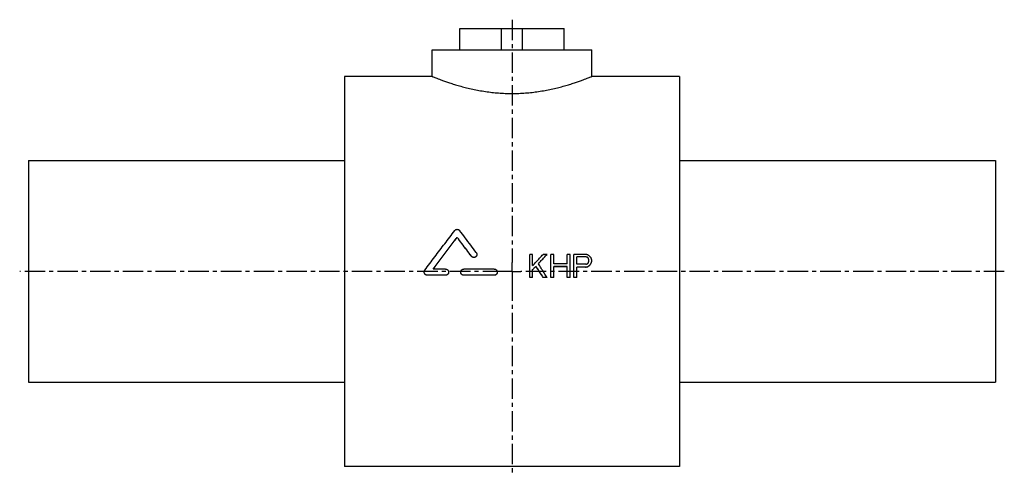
# Model space of a CAD drawing. Header units: millimetres. Extents: x 1 to 556, y 125 to 382.
import ezdxf

# ---------------------------------------------------------------- set-up
doc = ezdxf.new("R2010")
doc.units = ezdxf.units.MM
doc.header["$LTSCALE"] = 30.734
doc.linetypes.add('CENTER', pattern=[0.6, 0.375, -0.075, 0.075, -0.075])
doc.layers.get('0').update_dxf_attribs({"linetype": 'CONTINUOUS'})
doc.layers.add('DEFAULT_1', color=7, linetype='CENTER')

msp = doc.modelspace()

# ---------------------------------------------------------------- linework, layer by layer
at = {"color": 7, "linetype": 'CONTINUOUS'}
for p, q in [((249.27, 365.45), (249.27, 377.45)), ((249.27, 377.45), (307.98, 377.45)), ((272.63, 365.45), (272.63, 377.45)), ((284.63, 365.45), (284.63, 377.45)), ((307.98, 365.45), (307.98, 377.45)), ((233.63, 350.45), (233.63, 365.45)), ((233.63, 365.45), (323.63, 365.45)), ((323.63, 350.45), (323.63, 365.45)), ((184.13, 350.45), (184.13, 130.45)), ((233.63, 350.45), (184.13, 350.45)), ((373.13, 350.45), (323.63, 350.45)), ((373.13, 350.45), (373.13, 130.45)), ((6.13, 302.95), (6.13, 177.95)), ((6.13, 302.95), (184.13, 302.95)), ((373.13, 302.95), (551.13, 302.95)), ((551.13, 302.95), (551.13, 177.95)), ((247.73, 259.66), (247.73, 259.68)), ((290.25, 250.06), (288.63, 250.06)), ((288.63, 237.04), (288.63, 250.06)), ((290.25, 243.71), (290.25, 250.06)), ((298.38, 250.06), (296.21, 250.06)), ((298.38, 250.04), (298.38, 250.06)), ((302.17, 250.06), (300.54, 250.06)), ((300.54, 237.04), (300.54, 250.06)), ((302.17, 244.82), (302.17, 250.06)), ((311.38, 250.06), (309.75, 250.06)), ((309.75, 244.82), (309.75, 250.06)), ((311.38, 237.04), (311.38, 250.06)), ((320.04, 250.06), (313.54, 250.06)), ((313.54, 237.04), (313.54, 250.06)), ((255.77, 249.01), (255.77, 249.04)), ((309.75, 244.82), (302.17, 244.82)), ((320.31, 248.68), (315.17, 248.68)), ((315.17, 244.54), (315.17, 248.68)), ((320.31, 248.66), (315.17, 248.66)), ((320.31, 244.54), (315.17, 244.54)), ((320.31, 248.66), (320.31, 248.68)), ((321.13, 248.38), (321.13, 248.41)), ((321.94, 246.2), (321.94, 247.03)), ((323.29, 245.07), (323.29, 245.09)), ((323.56, 245.92), (323.56, 247.03)), ((241.15, 241.78), (234.28, 241.78)), ((268.63, 241.78), (251.46, 241.78)), ((290.25, 237.04), (290.25, 241.49)), ((292.15, 243.41), (292.15, 243.43)), ((309.75, 243.15), (302.17, 243.15)), ((302.17, 237.04), (302.17, 243.15)), ((309.75, 243.13), (302.17, 243.13)), ((309.75, 237.04), (309.75, 243.15)), ((320.04, 242.88), (315.17, 242.88)), ((315.17, 237.04), (315.17, 242.88)), ((320.04, 242.85), (315.17, 242.85)), ((320.04, 242.85), (320.04, 242.88)), ((321.4, 243.13), (321.4, 243.15)), ((322.48, 243.96), (322.48, 243.99)), ((230.85, 238.3), (230.85, 238.33)), ((241.15, 238.33), (230.85, 238.33)), ((241.15, 238.3), (230.85, 238.3)), ((241.15, 238.3), (241.15, 238.33)), ((251.46, 238.3), (251.46, 238.33)), ((268.63, 238.33), (251.46, 238.33)), ((268.63, 238.3), (251.46, 238.3)), ((268.63, 238.3), (268.63, 238.33)), ((290.25, 237.04), (288.63, 237.04)), ((290.25, 237.02), (288.63, 237.02)), ((298.38, 237.04), (296.21, 237.04)), ((296.21, 237.02), (296.21, 237.04)), ((298.38, 237.02), (296.21, 237.02)), ((298.38, 237.02), (298.38, 237.04)), ((302.17, 237.04), (300.54, 237.04)), ((302.17, 237.02), (300.54, 237.02)), ((311.38, 237.04), (309.75, 237.04)), ((311.38, 237.02), (309.75, 237.02)), ((315.17, 237.04), (313.54, 237.04)), ((315.17, 237.02), (313.54, 237.02)), ((6.13, 177.95), (184.13, 177.95)), ((373.13, 177.95), (551.13, 177.95)), ((373.13, 130.45), (184.13, 130.45))]:
    msp.add_line(p, q, dxfattribs=at)
for points, start_tangent, end_tangent in [([(233.63, 350.45), (233.79, 350.38), (234.27, 350.19), (235.09, 349.86), (236.23, 349.41), (237.7, 348.84), (239.51, 348.18), (241.64, 347.42), (244.09, 346.6), (246.83, 345.74), (249.84, 344.87), (253.06, 344.03), (256.47, 343.24), (260.01, 342.54), (263.64, 341.94), (267.34, 341.46), (271.08, 341.11), (274.85, 340.89), (278.63, 340.82), (282.4, 340.89), (286.17, 341.11), (289.91, 341.46), (293.62, 341.94), (297.24, 342.54), (300.78, 343.24), (304.19, 344.03), (307.41, 344.87), (310.42, 345.74), (313.16, 346.6), (315.61, 347.42), (317.74, 348.18), (319.55, 348.84), (321.02, 349.41), (322.16, 349.86), (322.98, 350.19), (323.46, 350.38), (323.63, 350.45)], (85.730985, -35.071766), (85.730985, 35.071766)), ([(229.48, 241.09), (235.11, 248.62), (240.74, 256.11), (246.35, 263.52)], (16.778909, 22.511257), (16.973351, 22.365014)), ([(246.35, 263.52), (246.57, 263.76), (246.82, 263.95), (247.1, 264.09), (247.41, 264.17), (247.73, 264.2), (248.04, 264.17), (248.35, 264.09), (248.63, 263.95), (248.89, 263.76), (249.1, 263.53)], (1.91689, 2.525799), (1.920422, -2.523114)), ([(258.52, 251.09), (255.37, 255.26), (252.23, 259.41), (249.1, 263.53)], (-9.388822, 12.460602), (-9.449299, 12.414803)), ([(234.28, 241.78), (238.76, 247.77), (243.25, 253.75), (247.73, 259.68)], (13.388158, 17.952257), (13.511306, 17.859757)), ([(234.29, 241.77), (238.76, 247.75), (243.25, 253.72), (247.73, 259.66)], (13.375543, 17.935424), (13.498799, 17.842842)), ([(255.77, 249.04), (253.09, 252.6), (250.4, 256.15), (247.73, 259.68)], (-8.021446, 10.66327), (-8.06531, 10.630131)), ([(255.77, 249.01), (253.09, 252.57), (250.4, 256.12), (247.73, 259.66)], (-8.021387, 10.663214), (-8.065371, 10.629984)), ([(258.86, 250.06), (258.85, 249.82), (258.77, 249.49), (258.62, 249.19), (258.42, 248.92), (258.18, 248.69), (257.89, 248.52), (257.57, 248.4), (257.24, 248.35), (256.9, 248.37), (256.58, 248.45), (256.27, 248.59), (256, 248.79), (255.77, 249.04)], (0.000254, -4.28403), (-2.57117, 3.417972)), ([(258.86, 250.02), (258.85, 249.79), (258.77, 249.47), (258.62, 249.16), (258.42, 248.89), (258.18, 248.67), (257.89, 248.49), (257.57, 248.38), (257.24, 248.33), (256.9, 248.34), (256.58, 248.42), (256.27, 248.56), (256, 248.76), (255.77, 249.01)], (-0.046851, -4.264939), (-2.559866, 3.402952)), ([(258.52, 251.09), (258.69, 250.8), (258.81, 250.49), (258.86, 250.16), (258.86, 250.06)], (0.661268, -0.877617), (0.000065, -1.100642)), ([(290.25, 243.71), (292.23, 245.83), (294.22, 247.95), (296.21, 250.06)], (5.950342, 6.360984), (5.966325, 6.345995)), ([(293.5, 244.82), (295.12, 246.57), (296.75, 248.31), (298.38, 250.06)], (4.869554, 5.251296), (4.880448, 5.241172)), ([(293.51, 244.8), (295.12, 246.54), (296.75, 248.29), (298.38, 250.04)], (4.856518, 5.23724), (4.867384, 5.227143)), ([(321.4, 249.79), (320.94, 249.88), (320.49, 249.97), (320.04, 250.06)], (-1.354159, 0.275602), (-1.354171, 0.275544)), ([(322.48, 248.96), (322.12, 249.24), (321.76, 249.51), (321.4, 249.79)], (-1.083204, 0.827255), (-1.083467, 0.826911)), ([(298.38, 237.04), (296.75, 239.63), (295.13, 242.22), (293.5, 244.82)], (-4.864204, 7.77806), (-4.885774, 7.764529)), ([(321.13, 248.41), (320.85, 248.5), (320.58, 248.59), (320.31, 248.68)], (-0.812491, 0.275903), (-0.812509, 0.275849)), ([(321.13, 248.38), (320.85, 248.47), (320.58, 248.57), (320.31, 248.66)], (-0.812491, 0.275904), (-0.812509, 0.275849)), ([(320.31, 244.54), (320.58, 244.63), (320.85, 244.72), (321.13, 244.82)], (0.812491, 0.276751), (0.812509, 0.276696)), ([(321.67, 247.86), (321.49, 248.04), (321.31, 248.22), (321.13, 248.41)], (-0.541607, 0.551992), (-0.541728, 0.551873)), ([(321.67, 247.83), (321.49, 248.01), (321.31, 248.2), (321.13, 248.38)], (-0.541607, 0.551995), (-0.541728, 0.551876)), ([(321.13, 244.82), (321.31, 245), (321.49, 245.18), (321.67, 245.37)], (0.541607, 0.553324), (0.541728, 0.553206)), ([(321.94, 247.03), (321.85, 247.3), (321.76, 247.58), (321.67, 247.86)], (-0.270752, 0.828379), (-0.270913, 0.828327)), ([(321.67, 245.37), (321.76, 245.65), (321.85, 245.92), (321.94, 246.2)], (0.270752, 0.829469), (0.270913, 0.829416)), ([(323.29, 247.86), (323.02, 248.22), (322.75, 248.59), (322.48, 248.96)], (-0.812269, 1.103794), (-0.812731, 1.103454)), ([(322.48, 243.99), (322.75, 244.35), (323.02, 244.72), (323.29, 245.09)], (0.812268, 1.107185), (0.812732, 1.106845)), ([(322.48, 243.96), (322.75, 244.33), (323.02, 244.7), (323.29, 245.07)], (0.812268, 1.107199), (0.812732, 1.106858)), ([(323.56, 247.03), (323.47, 247.3), (323.38, 247.58), (323.29, 247.86)], (-0.270752, 0.828379), (-0.270913, 0.828327)), ([(323.29, 245.09), (323.38, 245.37), (323.47, 245.65), (323.56, 245.92)], (0.270752, 0.829651), (0.270913, 0.829598)), ([(229.13, 240.05), (229.14, 240.12), (229.18, 240.46), (229.3, 240.79), (229.48, 241.09)], (0.000134, 1.105793), (0.659718, 0.885105)), ([(230.85, 238.33), (230.51, 238.36), (230.18, 238.46), (229.88, 238.63), (229.62, 238.86), (229.4, 239.13), (229.25, 239.44), (229.16, 239.77), (229.13, 240.05)], (-2.699153, 0), (0.000327, 2.703732)), ([(230.85, 238.3), (230.51, 238.34), (230.18, 238.44), (229.88, 238.6), (229.62, 238.83), (229.4, 239.1), (229.25, 239.41), (229.16, 239.75), (229.13, 240.03)], (-2.699184, 0), (0.000327, 2.703763)), ([(241.15, 241.78), (241.49, 241.74), (241.81, 241.65), (242.11, 241.49), (242.37, 241.27), (242.58, 241.01), (242.74, 240.71), (242.84, 240.39), (242.87, 240.05)], (2.697484, 0), (0, -2.701786)), ([(242.87, 240.05), (242.84, 239.72), (242.74, 239.39), (242.58, 239.09), (242.37, 238.83), (242.11, 238.62), (241.81, 238.46), (241.49, 238.36), (241.15, 238.33)], (0, -2.703358), (-2.699054, 0)), ([(242.87, 240.03), (242.84, 239.69), (242.74, 239.36), (242.58, 239.07), (242.37, 238.81), (242.11, 238.59), (241.81, 238.43), (241.49, 238.33), (241.15, 238.3)], (0, -2.70339), (-2.699085, 0)), ([(249.74, 240.05), (249.77, 240.39), (249.87, 240.71), (250.03, 241.01), (250.24, 241.27), (250.5, 241.49), (250.8, 241.65), (251.12, 241.74), (251.46, 241.78)], (0, 2.701785), (2.697483, 0)), ([(251.46, 238.33), (251.12, 238.36), (250.8, 238.46), (250.5, 238.62), (250.24, 238.83), (250.03, 239.09), (249.87, 239.39), (249.77, 239.72), (249.74, 240.05)], (-2.699054, 0), (0, 2.703358)), ([(251.46, 238.3), (251.12, 238.33), (250.8, 238.43), (250.5, 238.59), (250.24, 238.81), (250.03, 239.07), (249.87, 239.36), (249.77, 239.69), (249.74, 240.03)], (-2.699086, 0), (0, 2.70339)), ([(268.63, 241.78), (268.96, 241.74), (269.28, 241.65), (269.58, 241.49), (269.84, 241.27), (270.05, 241.01), (270.21, 240.71), (270.31, 240.39), (270.34, 240.05)], (2.697484, 0), (0, -2.701786)), ([(270.34, 240.05), (270.31, 239.72), (270.21, 239.39), (270.05, 239.09), (269.84, 238.83), (269.58, 238.62), (269.28, 238.46), (268.96, 238.36), (268.63, 238.33)], (0, -2.703358), (-2.699054, 0)), ([(270.34, 240.03), (270.31, 239.69), (270.21, 239.36), (270.05, 239.07), (269.84, 238.81), (269.58, 238.59), (269.28, 238.43), (268.96, 238.33), (268.63, 238.3)], (0, -2.70339), (-2.699085, 0)), ([(290.25, 241.49), (290.88, 242.14), (291.51, 242.78), (292.15, 243.43)], (1.895088, 1.941196), (1.896579, 1.939739)), ([(290.26, 241.48), (290.88, 242.11), (291.51, 242.76), (292.15, 243.41)], (1.881987, 1.927792), (1.883462, 1.926352)), ([(296.21, 237.04), (294.86, 239.17), (293.5, 241.3), (292.15, 243.43)], (-4.055161, 6.391734), (-4.069823, 6.382409)), ([(296.21, 237.02), (294.86, 239.15), (293.5, 241.28), (292.15, 243.41)], (-4.055141, 6.391884), (-4.069843, 6.382532)), ([(320.04, 242.88), (320.49, 242.97), (320.94, 243.06), (321.4, 243.15)], (1.354159, 0.277117), (1.354171, 0.277059)), ([(320.04, 242.85), (320.49, 242.94), (320.94, 243.04), (321.4, 243.13)], (1.354159, 0.277121), (1.354171, 0.277063)), ([(321.4, 243.15), (321.76, 243.43), (322.12, 243.71), (322.48, 243.99)], (1.083203, 0.831071), (1.083467, 0.830727)), ([(321.4, 243.13), (321.76, 243.41), (322.12, 243.68), (322.48, 243.96)], (1.083203, 0.831083), (1.083468, 0.830738))]:
    msp.add_spline(points, degree=3, dxfattribs=dict(at, start_tangent=start_tangent, end_tangent=end_tangent))
at = {"layer": 'DEFAULT_1', "color": 2, "linetype": 'CENTER'}
for p, q in [((278.63, 382.45), (278.63, 245.45)), ((278.63, 240.45), (278.63, 245.45)), ((273.63, 240.45), (1.13, 240.45)), ((278.63, 240.45), (273.63, 240.45)), ((278.63, 240.45), (278.63, 235.45)), ((278.63, 240.45), (283.63, 240.45)), ((556.13, 240.45), (283.63, 240.45)), ((278.63, 235.45), (278.63, 125.45))]:
    msp.add_line(p, q, dxfattribs=at)

doc.saveas('drawing.dxf')
